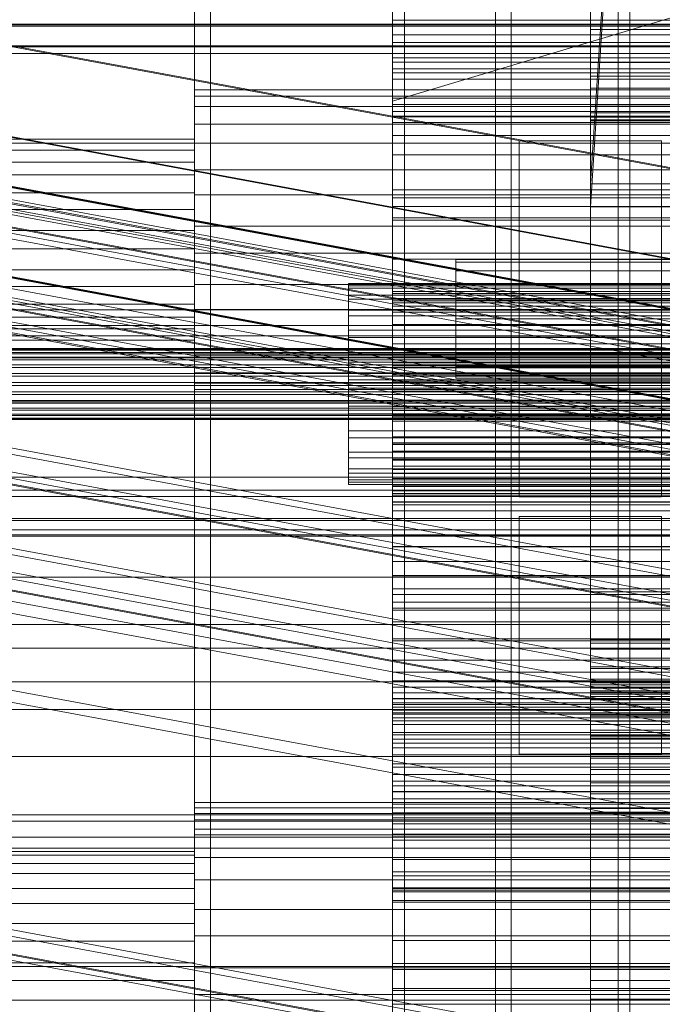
# Model space of a CAD drawing. Header units: millimetres. Extents: x -4395 to 65662, y -65530 to 6847.
# Tile 184 of 256: x -394 to -232, y -35773 to -35524. Entities that reach past the tile are written whole.
import ezdxf

# ---------------------------------------------------------------- set-up
doc = ezdxf.new("R2010")
doc.units = ezdxf.units.MM
for name, color, linetype, lineweight in [('COTAS_O', 1, 'Continuous', 0), ('frontal_C01', 7, 'Continuous', 0), ('frontal_C02', 7, 'Continuous', 0), ('frontal_C03', 7, 'Continuous', 0), ('frontal_C04', 7, 'Continuous', 0), ('frontal_C05', 7, 'Continuous', 0), ('frontal_C06', 7, 'Continuous', 0), ('frontal_mezcladora', 7, 'Continuous', 0)]:
    doc.layers.add(name, color=color, linetype=linetype, lineweight=lineweight)
doc.dimstyles.new('R19_100', dxfattribs={"dimtxt": 250, "dimasz": 150, "dimexe": 150, "dimexo": 80, "dimgap": 100, "dimtad": 1, "dimtih": 1, "dimtoh": 1, "dimdsep": 46, "dimcen": 0.09, "dimadec": 0, "dimazin": 0, "dimtfac": 1, "dimtdec": 4, "dimtofl": 0, "dimtmove": 0, "dimatfit": 3, "dimfxl": 1, "dimtolj": 1, "dimtzin": 0, "dimarcsym": 0})

# ---------------------------------------------------------------- blocks, each defined once
blk = doc.blocks.new('DIM_R33_45')
at = {"layer": 'COTAS_O'}
for p, q in [((-1850, -34800), (-1850, -35500)), ((-150, -34800), (-150, -35500)), ((-1850, -35500), (-1700, -35455)), ((-150, -35500), (-300, -35455)), ((-150, -35500), (-1850, -35500)), ((-1850, -35500), (-1700, -35545)), ((-150, -35500), (-300, -35545))]:
    blk.add_line(p, q, dxfattribs=at)
blk.add_text('1700 O', height=250, rotation=180, dxfattribs=at).set_placement((-1000, -35600))
blk = doc.blocks.new('DIM_R33_49')
at = {"layer": 'COTAS_O'}
for p, q in [((-1480, -35300), (-1330, -35255)), ((490, -35300), (340, -35255)), ((-1480, -36000), (-1480, -35300)), ((-1480, -35300), (490, -35300)), ((-1480, -35300), (-1330, -35345)), ((490, -35300), (340, -35345)), ((490, -36000), (490, -35300))]:
    blk.add_line(p, q, dxfattribs=at)
blk.add_text('1970 O', height=250, dxfattribs=at).set_placement((-495, -35200))
blk = doc.blocks.new('DIM_R33_51')
at = {"layer": 'COTAS_O'}
for p, q in [((-1400, -35300), (-1250, -35255)), ((1400, -35300), (1250, -35255)), ((-1400, -36000), (-1400, -35300)), ((-1400, -35300), (1400, -35300)), ((-1400, -35300), (-1250, -35345)), ((1400, -35300), (1250, -35345)), ((1400, -36000), (1400, -35300))]:
    blk.add_line(p, q, dxfattribs=at)
blk.add_text('2800 O', height=250, dxfattribs=at).set_placement((0, -35200))

msp = doc.modelspace()

# ---------------------------------------------------------------- linework, layer by layer
at = {"layer": 'frontal_C01'}
for p, q in [((-250, -33252.594), (-250, -35948.128)), ((-250, -35952.922), (-250, -33257.389)), ((-228.298, -35230.562), (-250, -35565.924)), ((-250, -35571.683), (-228.298, -35236.321)), ((-250, -35565.924), (-130, -35565.924)), ((-250, -35571.683), (-250, -35565.924)), ((-300, -35593.11), (-300, -35567.39)), ((-300, -35567.39), (-300, -35571.622)), ((-300, -35567.39), (300, -35567.39)), ((-300, -35574.515), (-300, -35569.436)), ((-300, -35569.436), (-300, -35594.884)), ((300, -35569.436), (-300, -35569.436)), ((-300, -35571.622), (-300, -35596.778)), ((300, -35571.622), (-300, -35571.622)), ((-130, -35571.683), (-250, -35571.683)), ((-300, -35599.284), (-300, -35574.515)), ((-300, -35574.515), (300, -35574.515)), ((-300, -35596.778), (-300, -35593.11)), ((300, -35593.11), (-300, -35593.11)), ((-300, -35642.191), (-300, -35593.594)), ((-300, -35593.594), (300, -35593.594)), ((-300, -35595.946), (-300, -35593.594)), ((-300, -35594.884), (-300, -35599.284)), ((-300, -35594.884), (300, -35594.884)), ((300, -35595.501), (-300, -35595.501)), ((-300, -35595.501), (-300, -35643.468)), ((-300, -35595.501), (-300, -35598.324)), ((300, -35595.946), (-300, -35595.946)), ((-300, -35595.946), (-300, -35644.543)), ((-300, -35596.778), (300, -35596.778)), ((-300, -35646.29), (-300, -35598.324)), ((-300, -35598.324), (300, -35598.324)), ((300, -35599.284), (-300, -35599.284)), ((-450, -35609.738), (450, -35609.738)), ((-300, -35631.655), (-300, -35611.874)), ((-300, -35611.874), (-300, -35624.284)), ((-300, -35611.874), (300, -35611.874)), ((-300, -35631.341), (-300, -35618.311)), ((-300, -35618.311), (-300, -35637.232)), ((300, -35618.311), (-300, -35618.311)), ((450, -35621.028), (-450, -35621.028)), ((-300, -35624.284), (-300, -35642.407)), ((300, -35624.284), (-300, -35624.284)), ((-300, -35648.522), (-300, -35631.341)), ((-300, -35631.341), (300, -35631.341)), ((-300, -35642.407), (-300, -35631.655)), ((300, -35631.655), (-300, -35631.655)), ((-300, -35669.659), (-300, -35633.453)), ((-300, -35633.453), (300, -35633.453)), ((-300, -35640.35), (-300, -35633.453)), ((-300, -35637.232), (-300, -35648.522)), ((-300, -35637.232), (300, -35637.232)), ((300, -35639.133), (-300, -35639.133)), ((-300, -35639.133), (-300, -35673.617)), ((-300, -35639.133), (-300, -35646.374)), ((-300, -35643.367), (-300, -35640.036)), ((-300, -35640.036), (-300, -35644.879)), ((300, -35640.036), (-300, -35640.036)), ((300, -35640.35), (-300, -35640.35)), ((-300, -35640.35), (-300, -35676.555)), ((450, -35643.314), (-450, -35643.314)), ((300, -35642.191), (-300, -35642.191)), ((-300, -35642.191), (-300, -35644.543)), ((-300, -35642.407), (300, -35642.407)), ((-300, -35654.647), (-300, -35643.367)), ((300, -35643.367), (-300, -35643.367)), ((-300, -35643.468), (300, -35643.468)), ((-300, -35646.29), (-300, -35643.468)), ((-450, -35644.888), (450, -35644.888)), ((-300, -35644.543), (300, -35644.543)), ((-300, -35644.879), (-300, -35657.568)), ((300, -35644.879), (-300, -35644.879)), ((300, -35646.29), (-300, -35646.29)), ((-300, -35680.858), (-300, -35646.374)), ((-300, -35646.374), (300, -35646.374)), ((300, -35648.522), (-300, -35648.522)), ((450, -35653.355), (-450, -35653.355)), ((-450, -35654.605), (450, -35654.605)), ((-300, -35673.107), (-300, -35654.647)), ((300, -35654.647), (-300, -35654.647)), ((-300, -35657.568), (-300, -35677.238)), ((300, -35657.568), (-300, -35657.568)), ((300, -35669.659), (-300, -35669.659)), ((-300, -35669.659), (-300, -35676.555)), ((-300, -35697.488), (-300, -35673.107)), ((300, -35673.107), (-300, -35673.107)), ((-300, -35673.617), (300, -35673.617)), ((-300, -35680.858), (-300, -35673.617)), ((-300, -35676.555), (300, -35676.555)), ((-300, -35677.238), (-300, -35702.547)), ((300, -35677.238), (-300, -35677.238)), ((300, -35680.858), (-300, -35680.858)), ((450, -35683.261), (-450, -35683.261)), ((-450, -35691.729), (450, -35691.729)), ((-300, -35704.589), (-300, -35696.049)), ((-300, -35696.049), (-300, -35713.311)), ((-300, -35696.049), (300, -35696.049)), ((-300, -35726.13), (-300, -35697.488)), ((300, -35697.488), (-300, -35697.488)), ((-300, -35702.547), (-300, -35731.772)), ((300, -35702.547), (-300, -35702.547)), ((-300, -35719.546), (-300, -35704.589)), ((300, -35704.589), (-300, -35704.589)), ((-300, -35722.641), (-300, -35705.152)), ((-300, -35705.152), (-300, -35712.476)), ((300, -35705.152), (-300, -35705.152)), ((-300, -35721.333), (-300, -35707.22)), ((-300, -35707.22), (300, -35707.22)), ((-300, -35716.814), (-300, -35707.22)), ((-300, -35712.476), (-300, -35727.629)), ((-300, -35712.476), (300, -35712.476)), ((-300, -35713.311), (-300, -35719.546)), ((300, -35713.311), (-300, -35713.311)), ((300, -35715.151), (-300, -35715.151)), ((-300, -35715.151), (-300, -35726.913)), ((-300, -35715.151), (-300, -35724.87)), ((300, -35716.814), (-300, -35716.814)), ((-300, -35716.814), (-300, -35730.926)), ((-300, -35719.546), (300, -35719.546)), ((-350, -35726.638), (-350, -35722.216)), ((-350, -35722.216), (-350, -35723.545)), ((350, -35722.216), (-350, -35722.216)), ((-350, -35723.545), (-350, -35730.425)), ((350, -35723.545), (-350, -35723.545)), ((300, -35721.333), (-300, -35721.333)), ((-300, -35721.333), (-300, -35730.926)), ((-300, -35727.629), (-300, -35722.641)), ((-300, -35722.641), (300, -35722.641)), ((-450, -35725.33), (450, -35725.33)), ((-300, -35736.632), (-300, -35724.87)), ((-300, -35724.87), (300, -35724.87)), ((-300, -35757.079), (-300, -35726.13)), ((-300, -35726.13), (300, -35726.13)), ((-350, -35736.14), (-350, -35726.638)), ((350, -35726.638), (-350, -35726.638)), ((-300, -35726.913), (300, -35726.913)), ((-300, -35736.632), (-300, -35726.913)), ((300, -35727.629), (-300, -35727.629)), ((-350, -35730.425), (-350, -35741.807)), ((350, -35730.425), (-350, -35730.425)), ((-300, -35730.926), (300, -35730.926)), ((-300, -35731.772), (-300, -35762.921)), ((300, -35731.772), (-300, -35731.772)), ((-350, -35734.645), (-500, -35734.645)), ((-350, -35735.537), (-500, -35735.537)), ((450, -35733.798), (-450, -35733.798)), ((-350, -35735.537), (-350, -35734.645)), ((-350, -35734.645), (-350, -35737.613)), ((-350, -35740.153), (-350, -35735.537)), ((-350, -35749.274), (-350, -35736.14)), ((350, -35736.14), (-350, -35736.14)), ((-350, -35737.613), (-500, -35737.613)), ((-350, -35737.613), (-350, -35743.989)), ((300, -35736.632), (-300, -35736.632)), ((-350, -35740.153), (-500, -35740.153)), ((-350, -35747.791), (-350, -35740.153)), ((-350, -35741.807), (-350, -35755.959)), ((350, -35741.807), (-350, -35741.807)), ((-350, -35743.989), (-500, -35743.989)), ((-350, -35743.989), (-350, -35752.803)), ((-350, -35747.791), (-500, -35747.791)), ((-350, -35757.288), (-350, -35747.791)), ((-350, -35764.041), (-350, -35749.274)), ((-350, -35749.274), (350, -35749.274)), ((-500, -35752.803), (-350, -35752.803)), ((-350, -35752.803), (-350, -35762.712)), ((-350, -35755.959), (-350, -35770.726)), ((350, -35755.959), (-350, -35755.959)), ((-350, -35757.288), (-500, -35757.288)), ((-350, -35767.197), (-350, -35757.288)), ((-300, -35788.228), (-300, -35757.079)), ((300, -35757.079), (-300, -35757.079)), ((-350, -35762.712), (-500, -35762.712)), ((-350, -35762.712), (-350, -35772.209)), ((-300, -35762.921), (-300, -35793.87)), ((300, -35762.921), (-300, -35762.921)), ((450, -35763.704), (-450, -35763.704)), ((-350, -35778.193), (-350, -35764.041)), ((350, -35764.041), (-350, -35764.041)), ((-350, -35767.197), (-500, -35767.197)), ((-350, -35776.011), (-350, -35767.197)), ((-350, -35770.726), (-350, -35783.86)), ((350, -35770.726), (-350, -35770.726)), ((-350, -35772.209), (-500, -35772.209)), ((-450, -35772.171), (450, -35772.171)), ((-350, -35772.209), (-350, -35779.847))]:
    msp.add_line(p, q, dxfattribs=at)
at = {"layer": 'frontal_C02'}
for p, q in [((-250, -32921.727), (-250, -35767.183)), ((-250, -35771.953), (-250, -32926.497)), ((-300, -35512.996), (-300, -35530.172)), ((-300, -35544.234), (-300, -35515.806)), ((-300, -35536.826), (-300, -35521.943)), ((-300, -35524.294), (-300, -35553.701)), ((-300, -35539.461), (-300, -35524.558)), ((-300, -35524.558), (300, -35524.558)), ((-300, -35534.104), (-300, -35524.558)), ((550, -35525.723), (-550, -35525.723)), ((-300, -35545.825), (-300, -35528.269)), ((-300, -35528.269), (-300, -35535.177)), ((300, -35528.269), (-300, -35528.269)), ((-300, -35530.172), (-300, -35536.826)), ((300, -35530.172), (-300, -35530.172)), ((300, -35534.104), (-300, -35534.104)), ((-300, -35534.104), (-300, -35549.007)), ((-300, -35535.177), (-300, -35550.389)), ((-300, -35535.177), (300, -35535.177)), ((-300, -35536.826), (300, -35536.826)), ((300, -35537.865), (-300, -35537.865)), ((-300, -35537.865), (-300, -35548.823)), ((-300, -35537.865), (-300, -35547.622)), ((300, -35539.461), (-300, -35539.461)), ((-300, -35539.461), (-300, -35549.007)), ((-350, -35546.343), (-350, -35542.154)), ((-350, -35542.154), (-350, -35543.727)), ((350, -35542.154), (-350, -35542.154)), ((-350, -35543.727), (-350, -35550.822)), ((350, -35543.727), (-350, -35543.727)), ((-300, -35575.099), (-300, -35544.234)), ((-300, -35544.234), (300, -35544.234)), ((-350, -35555.655), (-350, -35546.343)), ((350, -35546.343), (-350, -35546.343)), ((-300, -35550.389), (-300, -35545.825)), ((-300, -35545.825), (300, -35545.825)), ((-300, -35558.58), (-300, -35547.622)), ((-300, -35547.622), (300, -35547.622)), ((-300, -35548.823), (300, -35548.823)), ((-300, -35558.58), (-300, -35548.823)), ((-300, -35549.007), (300, -35549.007)), ((-350, -35550.822), (-350, -35562.36)), ((350, -35550.822), (-350, -35550.822)), ((300, -35550.389), (-300, -35550.389)), ((-300, -35553.701), (-300, -35584.901)), ((300, -35553.701), (-300, -35553.701)), ((-350, -35554.603), (-500, -35554.603)), ((-350, -35555.659), (-500, -35555.659)), ((-350, -35555.659), (-350, -35554.603)), ((-350, -35554.603), (-350, -35557.414)), ((-350, -35568.674), (-350, -35555.655)), ((350, -35555.655), (-350, -35555.655)), ((-350, -35560.42), (-350, -35555.659)), ((-350, -35557.414), (-500, -35557.414)), ((-350, -35557.414), (-350, -35563.663)), ((300, -35558.58), (-300, -35558.58)), ((-350, -35560.42), (-500, -35560.42)), ((-350, -35568.163), (-350, -35560.42)), ((-350, -35563.663), (-500, -35563.663)), ((-350, -35562.36), (-350, -35576.583)), ((350, -35562.36), (-350, -35562.36)), ((-350, -35563.663), (-350, -35572.4)), ((-350, -35568.163), (-500, -35568.163)), ((-350, -35577.707), (-350, -35568.163)), ((-350, -35583.417), (-350, -35568.674)), ((-350, -35568.674), (350, -35568.674)), ((-500, -35572.4), (-350, -35572.4)), ((-350, -35572.4), (-350, -35582.293)), ((-350, -35576.583), (-350, -35591.326)), ((350, -35576.583), (-350, -35576.583)), ((-300, -35606.299), (-300, -35575.099)), ((300, -35575.099), (-300, -35575.099)), ((-350, -35577.707), (-500, -35577.707)), ((-350, -35587.6), (-350, -35577.707)), ((-350, -35582.293), (-500, -35582.293)), ((-350, -35582.293), (-350, -35591.837)), ((-350, -35597.64), (-350, -35583.417)), ((350, -35583.417), (-350, -35583.417)), ((-300, -35584.901), (-300, -35615.766)), ((300, -35584.901), (-300, -35584.901)), ((-350, -35587.6), (-500, -35587.6)), ((-350, -35596.337), (-350, -35587.6)), ((-350, -35591.326), (-350, -35604.345)), ((350, -35591.326), (-350, -35591.326)), ((-311.15, -35592.248), (-311.15, -35591.114)), ((-311.15, -35591.114), (-311.15, -35591.711)), ((-311.15, -35591.114), (311.15, -35591.114)), ((-311.15, -35591.711), (-311.15, -35593.996)), ((-311.15, -35591.711), (311.15, -35591.711)), ((-350, -35591.837), (-500, -35591.837)), ((-350, -35591.837), (-350, -35599.58)), ((-311.15, -35595.033), (-311.15, -35592.248)), ((-311.15, -35592.248), (311.15, -35592.248)), ((-311.15, -35593.996), (-311.15, -35597.814)), ((-311.15, -35593.996), (311.15, -35593.996)), ((-350, -35596.337), (-500, -35596.337)), ((-350, -35602.586), (-350, -35596.337)), ((-311.15, -35599.281), (-311.15, -35595.033)), ((-311.15, -35595.033), (311.15, -35595.033)), ((-550, -35597.723), (550, -35597.723)), ((-350, -35609.178), (-350, -35597.64)), ((350, -35597.64), (-350, -35597.64)), ((-311.15, -35597.814), (-311.15, -35602.905)), ((-311.15, -35597.814), (311.15, -35597.814)), ((-311.15, -35604.702), (-311.15, -35599.281)), ((-311.15, -35599.281), (311.15, -35599.281)), ((-550, -35601.723), (550, -35601.723)), ((-350, -35599.58), (-500, -35599.58)), ((-350, -35599.58), (-350, -35604.341)), ((-300, -35601.42), (-300, -35612.378)), ((300, -35601.42), (-300, -35601.42)), ((-300, -35601.42), (-300, -35611.177)), ((-350, -35602.586), (-500, -35602.586)), ((-350, -35605.397), (-350, -35602.586)), ((-311.15, -35602.905), (-311.15, -35608.923)), ((-311.15, -35602.905), (311.15, -35602.905)), ((-350, -35604.341), (-500, -35604.341)), ((-350, -35605.397), (-500, -35605.397)), ((-350, -35604.341), (-350, -35605.397)), ((-350, -35604.345), (-350, -35613.657)), ((350, -35604.345), (-350, -35604.345)), ((-311.15, -35610.927), (-311.15, -35604.702)), ((-311.15, -35604.702), (311.15, -35604.702)), ((-300, -35635.706), (-300, -35606.299)), ((300, -35606.299), (-300, -35606.299)), ((-440, -35607.501), (440, -35607.501)), ((-440, -35607.712), (440, -35607.712)), ((-440, -35607.902), (440, -35607.902)), ((-440, -35608.522), (440, -35608.522)), ((-440, -35608.889), (440, -35608.889)), ((-350, -35616.273), (-350, -35609.178)), ((350, -35609.178), (-350, -35609.178)), ((-311.15, -35608.923), (-311.15, -35615.456)), ((311.15, -35608.923), (-311.15, -35608.923)), ((-440, -35609.875), (440, -35609.875)), ((-440, -35610.394), (440, -35610.394)), ((-440, -35611.679), (440, -35611.679)), ((-311.15, -35617.53), (-311.15, -35610.927)), ((-311.15, -35610.927), (311.15, -35610.927)), ((-300, -35624.823), (-300, -35609.611)), ((-300, -35609.611), (-300, -35614.175)), ((300, -35609.611), (-300, -35609.611)), ((-300, -35610.993), (300, -35610.993)), ((-300, -35625.896), (-300, -35610.993)), ((-300, -35620.539), (-300, -35610.993)), ((-300, -35611.177), (300, -35611.177)), ((-300, -35622.135), (-300, -35611.177)), ((-440, -35612.315), (440, -35612.315)), ((440, -35613.811), (-440, -35613.811)), ((-350, -35613.657), (-350, -35617.846)), ((350, -35613.657), (-350, -35613.657)), ((-300, -35612.378), (300, -35612.378)), ((-300, -35622.135), (-300, -35612.378)), ((-300, -35614.175), (-300, -35631.731)), ((-300, -35614.175), (300, -35614.175)), ((-440, -35614.521), (440, -35614.521)), ((-440, -35616.126), (440, -35616.126)), ((-350, -35617.846), (-350, -35616.273)), ((350, -35616.273), (-350, -35616.273)), ((-311.15, -35615.456), (-311.15, -35622.06)), ((-311.15, -35615.456), (311.15, -35615.456)), ((-300, -35615.766), (-300, -35644.194)), ((300, -35615.766), (-300, -35615.766)), ((-440, -35616.861), (440, -35616.861)), ((-440, -35618.466), (440, -35618.466)), ((-440, -35619.176), (440, -35619.176)), ((350, -35617.846), (-350, -35617.846)), ((-311.15, -35624.064), (-311.15, -35617.53)), ((-311.15, -35617.53), (311.15, -35617.53)), ((-440, -35620.671), (440, -35620.671)), ((-440, -35621.308), (440, -35621.308)), ((-300, -35620.539), (-300, -35635.442)), ((300, -35620.539), (-300, -35620.539)), ((-440, -35622.592), (440, -35622.592)), ((-440, -35623.112), (440, -35623.112)), ((-440, -35624.097), (440, -35624.097)), ((-311.15, -35622.06), (-311.15, -35628.284)), ((-311.15, -35622.06), (311.15, -35622.06)), ((-311.15, -35630.081), (-311.15, -35624.064)), ((-311.15, -35624.064), (311.15, -35624.064)), ((300, -35622.135), (-300, -35622.135)), ((-300, -35623.174), (-300, -35638.057)), ((-300, -35629.828), (-300, -35623.174)), ((-300, -35623.174), (300, -35623.174)), ((-440, -35624.465), (440, -35624.465)), ((-440, -35625.084), (440, -35625.084)), ((-440, -35625.274), (440, -35625.274)), ((-440, -35625.486), (440, -35625.486)), ((-300, -35631.731), (-300, -35624.823)), ((-300, -35624.823), (300, -35624.823)), ((300, -35625.896), (-300, -35625.896)), ((-300, -35625.896), (-300, -35635.442)), ((-311.15, -35628.284), (-311.15, -35633.705)), ((-311.15, -35628.284), (311.15, -35628.284)), ((-311.15, -35635.172), (-311.15, -35630.081)), ((-311.15, -35630.081), (311.15, -35630.081)), ((-300, -35647.004), (-300, -35629.828)), ((300, -35629.828), (-300, -35629.828)), ((-311.15, -35633.705), (-311.15, -35637.953)), ((-311.15, -35633.705), (311.15, -35633.705)), ((300, -35631.731), (-300, -35631.731)), ((-311.15, -35638.991), (-311.15, -35635.172)), ((-311.15, -35635.172), (311.15, -35635.172)), ((-300, -35635.442), (300, -35635.442)), ((-300, -35661.317), (-300, -35635.706)), ((300, -35635.706), (-300, -35635.706)), ((-311.15, -35637.953), (-311.15, -35640.739)), ((-311.15, -35637.953), (311.15, -35637.953)), ((-311.15, -35641.276), (-311.15, -35638.991)), ((-311.15, -35638.991), (311.15, -35638.991)), ((-300, -35638.057), (-300, -35647.004)), ((300, -35638.057), (-300, -35638.057)), ((-311.15, -35640.739), (-311.15, -35641.872)), ((-311.15, -35640.739), (311.15, -35640.739)), ((-311.15, -35641.872), (-311.15, -35641.276)), ((-311.15, -35641.276), (311.15, -35641.276)), ((-311.15, -35641.872), (311.15, -35641.872)), ((-300, -35644.194), (-300, -35668.247)), ((300, -35644.194), (-300, -35644.194)), ((-300, -35647.004), (300, -35647.004)), ((-300, -35657.64), (-300, -35691.522)), ((300, -35657.64), (-300, -35657.64)), ((-300, -35657.64), (-300, -35664.994)), ((-300, -35681.386), (-300, -35661.317)), ((300, -35661.317), (-300, -35661.317)), ((-450, -35665.314), (450, -35665.314)), ((-300, -35664.859), (300, -35664.859)), ((-300, -35701.629), (-300, -35664.859)), ((-300, -35671.636), (-300, -35664.859)), ((-300, -35664.994), (300, -35664.994)), ((-300, -35698.876), (-300, -35664.994)), ((-300, -35668.247), (-300, -35686.287)), ((300, -35668.247), (-300, -35668.247)), ((-300, -35671.636), (-300, -35708.405)), ((300, -35671.636), (-300, -35671.636)), ((450, -35677.236), (-450, -35677.236)), ((-300, -35694.546), (-300, -35681.386)), ((300, -35681.386), (-300, -35681.386)), ((-300, -35686.287), (-300, -35697.083)), ((300, -35686.287), (-300, -35686.287)), ((-300, -35700.81), (-300, -35689.345)), ((-300, -35689.345), (-300, -35706.197)), ((300, -35689.345), (-300, -35689.345)), ((-300, -35691.522), (300, -35691.522)), ((-300, -35698.876), (-300, -35691.522)), ((-300, -35693.056), (-300, -35740.783)), ((300, -35693.056), (-300, -35693.056)), ((-300, -35693.056), (-300, -35696.036)), ((-300, -35699.9), (-300, -35694.546)), ((300, -35694.546), (-300, -35694.546)), ((-300, -35695.987), (300, -35695.987)), ((-300, -35744.772), (-300, -35695.987)), ((-300, -35698.179), (-300, -35695.987)), ((-300, -35696.036), (300, -35696.036)), ((-300, -35743.764), (-300, -35696.036)), ((450, -35698.723), (-450, -35698.723)), ((-300, -35697.083), (-300, -35699.9)), ((300, -35697.083), (-300, -35697.083)), ((-300, -35698.179), (-300, -35746.963)), ((300, -35698.179), (-300, -35698.179)), ((300, -35698.876), (-300, -35698.876)), ((-300, -35699.603), (-300, -35710.168)), ((-300, -35718.036), (-300, -35699.603)), ((-300, -35699.603), (300, -35699.603)), ((300, -35699.9), (-300, -35699.9)), ((-300, -35719.429), (-300, -35700.81)), ((-300, -35700.81), (300, -35700.81)), ((300, -35701.629), (-300, -35701.629)), ((-300, -35701.629), (-300, -35708.405)), ((-300, -35706.197), (-300, -35719.429)), ((-300, -35706.197), (300, -35706.197)), ((-300, -35708.405), (300, -35708.405)), ((-450, -35710.645), (450, -35710.645)), ((-300, -35710.168), (-300, -35730.229)), ((300, -35710.168), (-300, -35710.168)), ((-300, -35730.229), (-300, -35718.036)), ((300, -35718.036), (-300, -35718.036)), ((300, -35719.429), (-300, -35719.429)), ((-300, -35730.229), (300, -35730.229)), ((-300, -35744.426), (-300, -35739.779)), ((-300, -35739.779), (-300, -35764.404)), ((300, -35739.779), (-300, -35739.779)), ((-300, -35740.783), (300, -35740.783)), ((-300, -35743.764), (-300, -35740.783)), ((300, -35743.764), (-300, -35743.764)), ((-300, -35743.984), (-300, -35747.401)), ((-300, -35769.257), (-300, -35743.984)), ((-300, -35743.984), (300, -35743.984)), ((-300, -35769.767), (-300, -35744.426)), ((-300, -35744.426), (300, -35744.426)), ((300, -35744.772), (-300, -35744.772)), ((-300, -35744.772), (-300, -35746.963)), ((-300, -35746.963), (300, -35746.963)), ((-300, -35747.401), (-300, -35773.201)), ((300, -35747.401), (-300, -35747.401)), ((-300, -35764.404), (-300, -35769.767)), ((-300, -35764.404), (300, -35764.404)), ((-250, -35767.183), (250, -35767.183)), ((-250, -35771.953), (-250, -35767.183)), ((-300, -35773.201), (-300, -35769.257)), ((300, -35769.257), (-300, -35769.257)), ((300, -35769.767), (-300, -35769.767)), ((-300, -35773.201), (300, -35773.201)), ((250, -35771.953), (-250, -35771.953))]:
    msp.add_line(p, q, dxfattribs=at)
at = {"layer": 'frontal_C03'}
for p, q in [((1270, -35525.598), (-1230, -35525.598)), ((1270, -35526.088), (-1230, -35526.088)), ((1270, -35531.067), (-1230, -35531.067)), ((1270, -35531.317), (-1230, -35531.317)), ((1270, -35532.998), (-1230, -35532.998)), ((-1580, -35650.969), (1620, -35650.969)), ((1620, -35654.969), (-1580, -35654.969)), ((-1580, -35726.969), (1620, -35726.969)), ((-1580, -35730.969), (1620, -35730.969))]:
    msp.add_line(p, q, dxfattribs=at)
at = {"layer": 'frontal_C04'}
for p, q in [((-250, -34605.183), (-250, -35681.065)), ((-350, -35988), (-350, -34765.256)), ((-346, -35988), (-346, -34765.256)), ((-274, -34765.256), (-274, -35988)), ((-270, -35988), (-270, -34765.256)), ((-250, -35516.618), (-250, -35681.065)), ((-250, -35521.987), (-250, -35687.991)), ((-250, -35526.877), (-250, -35521.987)), ((-225, -35526.877), (-250, -35526.877)), ((-250, -35526.877), (-250, -35694.343)), ((-250, -35531.292), (-250, -35526.877)), ((-225, -35531.292), (-250, -35531.292)), ((-250, -35531.292), (-250, -35700.114)), ((-250, -35535.234), (-250, -35531.292)), ((-225, -35535.234), (-250, -35535.234)), ((-250, -35535.234), (-250, -35705.299)), ((-250, -35538.705), (-250, -35535.234)), ((-225, -35538.705), (-250, -35538.705)), ((-250, -35538.705), (-250, -35709.889)), ((-250, -35541.709), (-250, -35538.705)), ((-225, -35541.709), (-250, -35541.709)), ((-250, -35541.709), (-250, -35713.881)), ((-250, -35544.246), (-250, -35541.709)), ((-225, -35544.246), (-250, -35544.246)), ((-250, -35544.246), (-250, -35717.268)), ((-250, -35546.32), (-250, -35544.246)), ((-225, -35546.32), (-250, -35546.32)), ((-250, -35546.32), (-250, -35720.046)), ((-250, -35547.931), (-250, -35546.32)), ((-225, -35547.931), (-250, -35547.931)), ((-250, -35547.931), (-250, -35722.211)), ((-250, -35549.081), (-250, -35547.931)), ((-225, -35549.081), (-250, -35549.081)), ((-250, -35549.081), (-250, -35723.76)), ((-250, -35549.77), (-250, -35549.081)), ((-225, -35549.77), (-250, -35549.77)), ((-250, -35549.77), (-250, -35724.69)), ((-250, -35550), (-250, -35549.77)), ((-250, -35550), (-225, -35550)), ((-250, -35725), (-250, -35550)), ((-268, -35555), (-232, -35555)), ((-268, -35645), (-268, -35555)), ((-232, -35645), (-232, -35555)), ((-284, -35585.734), (-284, -35585)), ((314, -35585), (-284, -35585)), ((-284, -35587.865), (-284, -35585.734)), ((314, -35585.734), (-284, -35585.734)), ((-284, -35591.183), (-284, -35587.865)), ((314, -35587.865), (-284, -35587.865)), ((-284, -35595.365), (-284, -35591.183)), ((314, -35591.183), (-284, -35591.183)), ((-284, -35600), (-284, -35595.365)), ((314, -35595.365), (-284, -35595.365)), ((-284, -35600), (-284, -35604.635)), ((-284, -35600), (314, -35600)), ((-284, -35604.635), (-284, -35608.817)), ((314, -35604.635), (-284, -35604.635)), ((-284, -35608.817), (-284, -35612.135)), ((314, -35608.817), (-284, -35608.817)), ((-284, -35612.135), (-284, -35614.266)), ((314, -35612.135), (-284, -35612.135)), ((-284, -35614.266), (-284, -35615)), ((314, -35614.266), (-284, -35614.266)), ((314, -35615), (-284, -35615)), ((-268, -35645), (-232, -35645)), ((-268, -35650), (-232, -35650)), ((-268, -35710), (-268, -35650)), ((-232, -35710), (-232, -35650)), ((-250, -35658.417), (-225, -35658.417)), ((-250, -35700.417), (-250, -35658.417)), ((-250, -35669), (-225, -35669)), ((-250, -35711), (-250, -35669)), ((-250, -35681.065), (-225, -35681.065)), ((-250, -35681.065), (-250, -35687.991)), ((-250, -35681.949), (-250, -35681.417)), ((250, -35681.417), (-250, -35681.417)), ((-250, -35683.467), (-250, -35681.949)), ((250, -35681.949), (-250, -35681.949)), ((-250, -35685.738), (-250, -35683.467)), ((250, -35683.467), (-250, -35683.467)), ((-250, -35688.417), (-250, -35685.738)), ((250, -35685.738), (-250, -35685.738)), ((-250, -35687.991), (-225, -35687.991)), ((-250, -35687.991), (-250, -35694.343)), ((-250, -35688.417), (-250, -35691.095)), ((-250, -35688.417), (250, -35688.417)), ((-250, -35691.095), (-250, -35693.366)), ((250, -35691.095), (-250, -35691.095)), ((-250, -35692.533), (-250, -35692)), ((250, -35692), (-250, -35692)), ((-250, -35694.05), (-250, -35692.533)), ((250, -35692.533), (-250, -35692.533)), ((-250, -35693.366), (-250, -35694.884)), ((250, -35693.366), (-250, -35693.366)), ((-250, -35696.321), (-250, -35694.05)), ((250, -35694.05), (-250, -35694.05)), ((-250, -35694.343), (-225, -35694.343)), ((-250, -35694.343), (-250, -35700.114)), ((-250, -35694.884), (-250, -35695.417)), ((250, -35694.884), (-250, -35694.884)), ((250, -35695.417), (-250, -35695.417)), ((-250, -35699), (-250, -35696.321)), ((250, -35696.321), (-250, -35696.321)), ((-250, -35699), (-250, -35701.679)), ((-250, -35699), (250, -35699)), ((-250, -35700.114), (-225, -35700.114)), ((-250, -35700.114), (-250, -35705.299)), ((-250, -35700.417), (-225, -35700.417)), ((-250, -35701.679), (-250, -35703.95)), ((250, -35701.679), (-250, -35701.679)), ((-250, -35703.95), (-250, -35705.467)), ((250, -35703.95), (-250, -35703.95)), ((-250, -35705.299), (-225, -35705.299)), ((-250, -35705.299), (-250, -35709.889)), ((-250, -35705.467), (-250, -35706)), ((250, -35705.467), (-250, -35705.467)), ((250, -35706), (-250, -35706)), ((-268, -35710), (-232, -35710)), ((-250, -35709.889), (-225, -35709.889)), ((-250, -35709.889), (-250, -35713.881)), ((-250, -35711), (-225, -35711)), ((-250, -35713.881), (-225, -35713.881)), ((-250, -35713.881), (-250, -35717.268)), ((-250, -35717.268), (-225, -35717.268)), ((-250, -35717.268), (-250, -35720.046)), ((-250, -35720.046), (-225, -35720.046)), ((-250, -35720.046), (-250, -35722.211)), ((-250, -35722.211), (-225, -35722.211)), ((-250, -35722.211), (-250, -35723.76)), ((-350, -35805), (-350, -35725)), ((-350, -35725), (350, -35725)), ((-350, -35729), (-350, -35725)), ((-250, -35723.76), (-225, -35723.76)), ((-250, -35723.76), (-250, -35724.69)), ((-250, -35724.69), (-225, -35724.69)), ((-250, -35724.69), (-250, -35725)), ((-225, -35725), (-250, -35725)), ((350, -35729), (-350, -35729)), ((-350, -35729), (-350, -35801))]:
    msp.add_line(p, q, dxfattribs=at)
at = {"layer": 'frontal_C05'}
for p, q in [((-300, -35988), (-300, -34852)), ((-297, -35988), (-297, -34852)), ((-243, -34852), (-243, -35988)), ((-240, -35988), (-240, -34852))]:
    msp.add_line(p, q, dxfattribs=at)
at = {"layer": 'frontal_C06'}
for p, q in [((-1322.962, -35382.563), (-83.833, -35612.032)), ((-82.791, -35612.032), (-1321.92, -35382.563)), ((-1198.971, -35382.563), (40.159, -35612.032)), ((41.201, -35612.032), (-1197.929, -35382.563)), ((-1382.276, -35406.782), (-32.276, -35656.782)), ((89.284, -35656.782), (-1260.716, -35406.782)), ((-32.758, -35659.737), (-1382.758, -35409.737)), ((-1261.198, -35409.737), (88.802, -35659.737)), ((-89.448, -35646.516), (-1328.578, -35417.047)), ((-1327.536, -35417.047), (-88.406, -35646.516)), ((34.543, -35646.516), (-1204.586, -35417.047)), ((-1203.545, -35417.047), (35.585, -35646.516)), ((-1318.083, -35421.714), (-97.432, -35647.761)), ((24.128, -35647.761), (-1196.523, -35421.714)), ((-97.914, -35650.716), (-1318.565, -35424.67)), ((-1197.005, -35424.67), (23.646, -35650.716)), ((-1301.614, -35429.803), (-136.398, -35645.583)), ((-121.463, -35645.583), (-1286.679, -35429.803)), ((-1173.455, -35429.803), (-8.239, -35645.583)), ((6.696, -35645.583), (-1158.52, -35429.803)), ((-137.361, -35651.495), (-1302.576, -35435.714)), ((-1287.642, -35435.714), (-122.426, -35651.495)), ((-9.202, -35651.495), (-1174.417, -35435.714)), ((-1159.483, -35435.714), (5.733, -35651.495)), ((-1244.645, -35440.61), (-137.787, -35645.583)), ((-136.398, -35645.583), (-1243.255, -35440.61)), ((-129.104, -35645.583), (-1235.962, -35440.61)), ((-1107.455, -35440.61), (-0.598, -35645.583)), ((8.085, -35645.583), (-1098.772, -35440.61)), ((-138.75, -35651.495), (-1245.607, -35446.521)), ((-1236.924, -35446.521), (-130.067, -35651.495)), ((-1.561, -35651.495), (-1108.418, -35446.521)), ((-1099.735, -35446.521), (7.122, -35651.495)), ((-1469.857, -35460.817), (9.492, -35734.77)), ((18.175, -35734.77), (-1461.174, -35460.817)), ((-1332.668, -35460.817), (146.681, -35734.77)), ((155.364, -35734.77), (-1323.985, -35460.817)), ((8.53, -35740.682), (-1470.819, -35466.728)), ((-1462.137, -35466.728), (17.212, -35740.682)), ((145.719, -35740.682), (-1333.63, -35466.728)), ((-1324.947, -35466.728), (154.402, -35740.682)), ((-1471.301, -35469.684), (8.048, -35743.638)), ((9.437, -35743.638), (-1469.911, -35469.684)), ((-788.952, -35498.241), (6.696, -35645.583)), ((8.085, -35645.583), (-787.563, -35498.241)), ((-1398.802, -35508.263), (-48.802, -35758.263)), ((72.758, -35758.263), (-1277.242, -35508.263)), ((-49.284, -35761.218), (-1399.284, -35511.218)), ((-1277.724, -35511.218), (72.276, -35761.218)), ((-800.183, -35567.209), (152.531, -35743.638)), ((153.92, -35743.638), (-798.794, -35567.209)), ((-825.286, -35676.572), (127.428, -35853.001)), ((136.111, -35853.001), (-816.603, -35676.572)), ((126.465, -35858.912), (-826.249, -35682.484)), ((133.759, -35858.912), (-818.955, -35682.484)), ((-23.308, -35829.826), (-818.955, -35682.484)), ((-817.566, -35682.484), (135.148, -35858.912)), ((-817.566, -35682.484), (-21.918, -35829.826))]:
    msp.add_line(p, q, dxfattribs=at)
at = {"layer": 'frontal_mezcladora'}
for p, q in [((-750, -35640), (750, -35640)), ((-750, -35650.5), (750, -35650.5))]:
    msp.add_line(p, q, dxfattribs=at)

# ---------------------------------------------------------------- dimensions: what is measured, and where the dimension line sits
at = {"layer": 'COTAS_O'}
for p1, p2, picture, middle in [((-150, -34800), (-1850, -34800), 'DIM_R33_45', (-1000, -35500)), ((-1480, -36000), (490, -36000), 'DIM_R33_49', (-495, -35300)), ((-1400, -36000), (1400, -36000), 'DIM_R33_51', (0, -35300))]:
    dim = msp.add_aligned_dim(p1=p1, p2=p2, distance=700, text='<> O', dimstyle='R19_100', dxfattribs=at)
    dim.commit()
    dim.dimension.update_dxf_attribs({"geometry": picture, "text_midpoint": middle})

doc.saveas('drawing.dxf')
